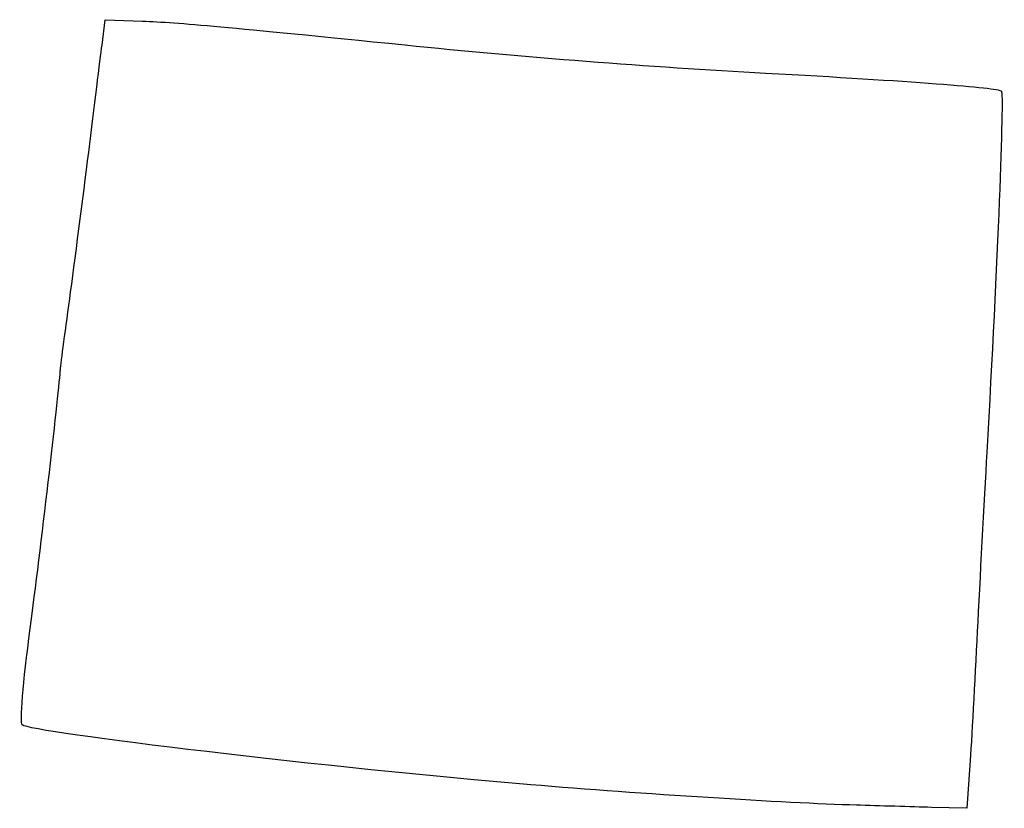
# Model space of a CAD drawing. Extents: x 19 to 78.8, y -103.1 to -55.3.
import ezdxf

# ---------------------------------------------------------------- set-up
doc = ezdxf.new("R2010")
doc.units = 0
doc.layers.add('Layer_1', color=7, linetype='CONTINUOUS')

msp = doc.modelspace()

# ---------------------------------------------------------------- linework, layer by layer
at = {"layer": 'Layer_1', "color": 7}
for points in [[(24.011173, -56.816186), (24.208742, -55.263964), (26.460464, -55.350945)], [(76.660939, -100.490075), (76.481728, -103.100631), (74.328068, -103.043198)]]:
    msp.add_lwpolyline(points, dxfattribs=at)
msp.add_lwpolyline([(69.775519, -102.912106), (69.775519, -102.912106), (69.775519, -102.912106), (69.775519, -102.912106)], close=True, dxfattribs=at)
for points in [[(26.460464, -55.350945), (28.683641, -55.436797), (31.628402, -55.703836), (42.399963, -56.796261)], [(23.200797, -63.307297), (23.537841, -60.590908), (23.902511, -57.669908), (24.011173, -56.816186)], [(42.399963, -56.796261), (49.562966, -57.522701), (57.248662, -58.122395), (64.272185, -58.502859)], [(64.272185, -58.502859), (73.016502, -58.976541), (78.365045, -59.383364), (78.572134, -59.590572)], [(78.572134, -59.590572), (78.751949, -59.770488), (78.341796, -69.944487), (77.688448, -81.510631)], [(22.04806, -72.197297), (22.345023, -70.024186), (22.863753, -66.023686), (23.200797, -63.307297)], [(21.47671, -76.571742), (21.493982, -76.338908), (21.7511, -74.370408), (22.04806, -72.197297)], [(19.654757, -92.189016), (20.264735, -87.593733), (21.347506, -78.312545), (21.47671, -76.571742)], [(77.688448, -81.510631), (77.521856, -84.459853), (77.262835, -89.349353), (77.112851, -92.376186)], [(19.166413, -98.042192), (19.01484, -97.890611), (19.212672, -95.519464), (19.654757, -92.189016)], [(77.112851, -92.376186), (76.962866, -95.40302), (76.759506, -99.05427), (76.660939, -100.490075)], [(50.019963, -101.673687), (38.288821, -100.694743), (19.621841, -98.497614), (19.166413, -98.042192)], [(69.775519, -102.912106), (65.409578, -102.778079), (56.746812, -102.235027), (50.019963, -101.673687)], [(74.328068, -103.043198), (73.143556, -103.01159), (71.094908, -102.952605), (69.775519, -102.912106)]]:
    msp.add_open_spline(points, degree=3, dxfattribs=at)

doc.saveas('drawing.dxf')
